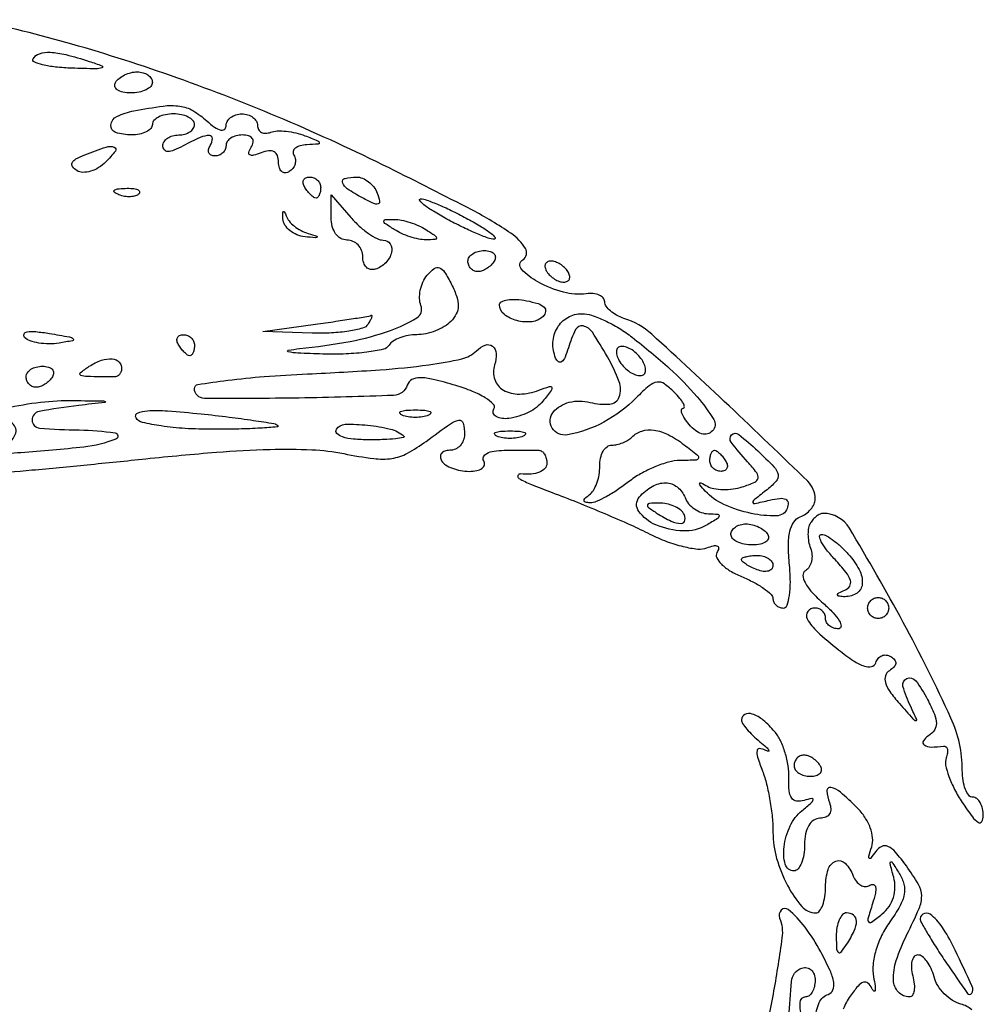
# Model space of a CAD drawing. Extents: x 22 to 658, y 11 to 369.
# Tile 13 of 14: x 564 to 656, y 124 to 218. Entities that reach past the tile are written whole.
import ezdxf

# ---------------------------------------------------------------- set-up
doc = ezdxf.new("R2010")
doc.units = 0

msp = doc.modelspace()

# ---------------------------------------------------------------- linework, layer by layer
for points in [[(561.11008, 174.74177, 0.001678), (565.550946, 175.13011, 0.00194), (570.812967, 175.628653, 0.00163), (576.3862, 176.196864, -0.006087), (583.083954, 176.819453, -0.013644), (588.184676, 177.091216, -0.017776), (592.146381, 177.053165, -0.037531), (595.195479, 176.684951, 0.016547), (598.047013, 176.218579, 0.069507), (599.778598, 176.235488, 0.08718), (601.238201, 176.723198, 0.035075), (603.018787, 177.855768, -0.005555), (605.333904, 179.52795, -0.110349), (606.136207, 179.862073, -0.399227), (606.542491, 179.593047, -0.05662), (606.666667, 178.5, -0.091687), (606.560771, 177.927369, -0.09591), (606.257664, 177.440625, -0.09947), (605.805545, 177.114901, -0.106911), (605.274316, 177, 0.076042), (604.787848, 176.925586, 0.153266), (604.472516, 176.70625, 0.186722), (604.375394, 176.380416, 0.119076), (604.5, 176, 0.113876), (604.879804, 175.616342, 0.049743), (605.523987, 175.29375, 0.045713), (606.307139, 175.074052, 0.045566), (607.118034, 175, 0.049451), (607.840809, 175.071659, 0.1076), (608.348987, 175.29375, 0.183858), (608.564242, 175.621765, 0.195087), (608.5, 176, -0.253782), (608.478234, 176.384801, -0.1651), (608.794783, 176.712684, -0.083483), (609.479336, 176.931329, -0.035659), (610.440983, 177), (612.468601, 177), (613.75, 177, -0.163305), (614.03609, 176.904, -0.096011), (614.279688, 176.632812, -0.077243), (614.444278, 176.228082, -0.05808), (614.5, 175.75, -0.188946), (614.312742, 175.272158, -0.111493), (613.800479, 174.920383, -0.07738), (613.002012, 174.737442, -0.042874), (612, 174.752395, 0.342762), (611.755782, 174.599348, 0.361522), (611.85, 174.335719, 0.035782), (613.032373, 173.746644, 0.009465), (615, 172.979497, -0.007003), (617.384032, 172.063496, -0.005142), (620.002239, 170.983835, -0.005196), (622.459498, 169.91058, -0.011501), (624.305496, 169.029783, 0.027342), (625.880428, 168.338662, 0.030496), (627.465639, 167.85198, 0.031961), (628.849773, 167.6101, 0.119441), (629.719541, 167.722619, -0.03146), (630.360271, 167.923287, -0.168714), (630.719143, 167.889573, -0.347583), (630.829418, 167.674513, -0.089826), (630.676754, 167.285995, 0.256569), (630.651247, 166.78893, 0.086219), (631.089901, 166.178431, 0.059978), (631.910551, 165.54686, 0.035869), (633.012709, 164.994736, -0.023458), (634.15678, 164.456681, -0.032461), (635.122483, 163.862726, -0.033858), (635.819522, 163.294431, -0.207688), (636, 162.87868, 0.110788), (636.075197, 162.543472, 0.099994), (636.287961, 162.258112, 0.094798), (636.606007, 162.066704, 0.088412), (636.980294, 162, 0.321628), (637.337257, 162.256112, 0.045599), (637.56006, 163.186924, 0.037723), (637.649848, 164.497581, 0.022257), (637.569005, 166.065426, -0.020959), (637.466137, 167.964617, -0.05757), (637.603681, 169.297694, -0.091019), (637.975322, 170.178265, -0.157146), (638.588711, 170.672415, 0.064746), (639.129286, 170.964735, 0.061047), (639.589263, 171.390653, 0.065519), (639.903374, 171.879601, 0.107607), (640.013035, 172.356989, 0.205511), (639.307923, 174.053155, 0.003455), (631.827406, 181.22784, 0.005388), (624.473152, 188.03585, 0.107597), (621.834814, 189.552428, -0.046179), (621.132852, 189.848901, -0.054634), (620.538977, 190.25613, -0.063441), (620.132707, 190.706601, -0.152961), (620, 191.130246, 0.183377), (619.862995, 191.491245, 0.108865), (619.485937, 191.765281, 0.081472), (618.919647, 191.909282, 0.054547), (618.25, 191.894171, -0.100125), (616.090967, 192.041294, -0.056354), (613.642164, 193.019976, -0.084323), (612.090858, 194.226558, -0.47039), (612.216751, 195.13396, 0.416306), (612.464665, 196.201162, 0.102448), (611.079673, 197.644138, 0.030736), (607.38057, 199.862805, 0.004397), (599.5, 203.866008, 0.014824), (589.526068, 208.459282, 0.015006), (579.337471, 212.433579, 0.015567), (569.349799, 215.64148, 0.020036), (559.983999, 217.929281, 0.020221)], [(654.893647, 123.769481, 0.120447), (653.866465, 124.324669, -0.078695), (653.05548, 124.679894, -0.056054), (652.284113, 125.306096, -0.055712), (651.666081, 126.093286, -0.074766), (651.309156, 126.925787, 0.042462), (651.027799, 127.719527, 0.053521), (650.632323, 128.3907, 0.063528), (650.189153, 128.85114, 0.171045), (649.766737, 129, 0.223249), (649.428031, 128.840836, 0.115025), (649.214122, 128.4125, 0.077187), (649.162265, 127.766096, 0.045472), (649.289749, 127, -0.038162), (649.428816, 126.233551, -0.066091), (649.410213, 125.5875, -0.100289), (649.247441, 125.155954, -0.258061), (648.965397, 125, -0.212675), (647.919281, 125.466046, -0.175193), (647.455453, 126.608314, -0.090759), (647.722771, 128.475912, -0.034077), (648.734919, 130.92902, 0.012495), (649.890169, 133.418625, 0.104942), (650.135331, 134.625859, 0.131997), (649.834057, 135.709203, 0.023966), (648.677592, 137.468039, 0.019227), (647.637469, 138.786274, 0.107179), (646.925112, 139.328701, 0.23044), (646.334831, 139.31942, 0.120696), (645.764062, 138.829894, -0.009595), (645.288022, 138.191633, -0.474125), (645.14943, 138.188125, -0.254617), (645.107887, 138.38114, -0.006326), (645.382987, 139.272681, 0.103187), (645.473849, 140.124206, 0.064914), (645.245886, 141.102263, 0.057797), (644.7322, 142.103339, 0.048998), (643.977319, 143.022681, 0.01839), (642.408253, 144.480386, 0.133624), (641.488902, 144.92015, 0.487099), (641.123393, 144.595639, 0.076299), (641.361626, 143.5, -0.075244), (641.496694, 142.885039, -0.151899), (641.382077, 142.407358, -0.166113), (641.027855, 142.106211, -0.094119), (640.468615, 142, 0.146568), (639.867797, 141.820012, 0.114884), (639.396862, 141.324429, 0.085573), (639.098149, 140.531808, 0.047454), (639, 139.5, -0.038131), (638.926884, 138.542644, -0.057076), (638.70625, 137.734375, -0.074992), (638.382936, 137.182831, -0.226478), (638, 137, -0.334598), (637.172746, 137.623388, -0.102756), (637.048944, 139.283222, -0.076882), (637.630621, 141.277454, -0.11155), (638.75, 142.721392, 0.007034), (639.642893, 143.478411, 0.162717), (639.809587, 143.762333, 0.543629), (639.688828, 143.882563, 0.020896), (638.955077, 143.691715, -0.105319), (638.243343, 143.630081, -0.218519), (637.779275, 143.917008, -0.12752), (637.538542, 144.6128, -0.029635), (637.51338, 145.86008, 0.049298), (637.445602, 146.999115, 0.035637), (637.156441, 148.238586, 0.036241), (636.706668, 149.388346, 0.06285), (636.153315, 150.25, 0.045147), (635.077784, 151.322861, 0.089082), (634.031792, 151.916529, 0.199833), (633.324059, 151.8769, 0.28766), (633, 151.360243, 0.151187), (633.103098, 151.027074, 0.025163), (633.514063, 150.487059, 0.025631), (634.079944, 149.882162, 0.020214), (634.75, 149.286085, -0.010329), (635.363987, 148.761254, -0.070943), (635.619638, 148.458486, -0.657672), (635.562727, 148.375996, -0.06811), (635.253023, 148.482991, 0.104025), (634.722615, 148.624856, 0.393605), (634.482149, 148.423986, 0.109842), (634.540041, 147.809213, 0.012656), (635.003023, 146.492049, -0.031519), (635.385527, 145.256844, -0.017014), (635.707138, 143.696445, -0.016884), (635.927668, 142.078549, -0.025432), (636, 140.657407, 0.06973), (636.348115, 138.173388, 0.052226), (637.381386, 135.607494, 0.055028), (638.742456, 133.605707, 0.219351), (640.056704, 133, 0.235714), (640.418283, 133.180487, 0.07113), (640.722907, 133.734375, 0.05436), (640.931146, 134.54252, 0.03591), (641, 135.5, -0.073445), (641.241439, 137.134811, -0.232317), (641.974899, 137.922461, -0.303169), (642.87278, 137.717666, -0.098167), (643.63617, 136.505744, 0.072545), (643.930481, 135.981117, 0.102338), (644.335573, 135.632399, 0.124027), (644.785208, 135.512791, 0.142649), (645.211919, 135.630973, -0.201268), (645.557704, 135.68548, -0.305862), (645.754829, 135.467964, -0.091776), (645.730551, 134.867802, -0.020968), (645.462888, 133.883071, 0.007093), (645.029893, 132.448561, 0.262881), (645.106588, 132.128468, 0.385287), (645.378462, 132.105034, 0.010798), (646.378332, 132.899025, 0.069862), (647.032609, 133.61763, 0.073843), (647.448876, 134.475731, 0.073602), (647.598689, 135.420256, 0.068731), (647.474829, 136.391183, -0.002458), (647.1251, 137.710017, -0.324021), (647.182607, 137.857237, -0.414388), (647.316797, 137.828076, -0.002849), (648.01004, 136.735528, -0.076884), (648.446116, 135.721821, -0.11224), (648.474427, 134.753789, -0.081004), (648.063292, 133.647996, -0.025295), (647.107972, 132.151632, 0.040488), (646.326694, 130.841869, 0.04244), (645.780926, 129.443402, 0.045659), (645.512105, 128.089473, 0.073443), (645.561271, 126.916104, -0.011713), (645.705429, 126.050754, -0.07108), (645.705305, 125.597524, -0.61235), (645.591073, 125.558435, -0.091224), (645.404372, 125.820148, 0.104139), (645.02997, 126.31755, 0.271371), (644.606283, 126.398178, 0.131684), (644.08264, 126.037015, 0.023538), (643.349697, 125.088875, 0.058692), (642.685149, 123.854189, 0.081099)], [(640.026028, 122.939847, -0.089528), (640.396258, 124.474025, -0.211489), (641.247649, 125.249216, 0.216034), (641.700698, 125.668978, 0.144018), (641.780979, 126.383289, 0.064614), (641.423793, 127.525028, 0.015439), (640.533635, 129.307686, 0.036302), (639.053009, 131.635195, 0.061088), (637.458159, 133.309265, 0.389967), (636.790759, 133.271816, 0.292296), (636.634496, 132.510106, -0.126298), (636.853224, 130.618866, -0.009913), (636.059213, 125.56875, -0.013857), (635.025434, 120.558769, -0.050781)], [(637.344982, 119.693344, -0.009816), (637.75363, 126.478928, -0.301048), (638.75, 127.750568, -0.126203), (639.225767, 127.784052, -0.143563), (639.632812, 127.579333, -0.123908), (639.905562, 127.156664, -0.081808), (640, 126.583333, -0.055297), (639.93281, 125.977657, -0.074878), (639.733751, 125.465104, -0.094321), (639.439431, 125.121298, -0.170295), (639.09362, 125, 0.405753), (638.549195, 124.471123, 0.079713), (638.74446, 122.978938, 0.059641)]]:
    msp.add_lwpolyline(points, format="xyb")
for points in [[(571, 214.002497, -0.015038), (572.200583, 213.579018, -0.682882), (572.201215, 213.38916, -0.099742), (571.628805, 213.286767, -0.003451), (569.351916, 213.352177, -0.017422), (567.792572, 213.462235, -0.03334), (566.556606, 213.67689, -0.045167), (565.754211, 213.950731, -0.452279), (565.660933, 214.25, -0.180178), (566.274674, 214.733163, -0.089414), (567.270671, 214.865433, -0.050786), (568.766555, 214.642705, -0.014935)], [(577, 212, -0.195654), (576.844577, 211.618015, -0.086673), (576.395164, 211.29375, -0.066561), (575.729059, 211.073608, -0.0466), (574.940983, 211, -0.047867), (574.195401, 211.071541, -0.104212), (573.66835, 211.29375, -0.181468), (573.441401, 211.621877, -0.202618), (573.5, 212, -0.08825), (573.842344, 212.382836, -0.053305), (574.359775, 212.70625, -0.051278), (574.961978, 212.925833, -0.061875), (575.559017, 213, -0.067639), (576.109818, 212.925146, -0.08433), (576.576711, 212.70625, -0.09965), (576.888931, 212.38134, -0.142666)], [(582.171259, 208.345012, 0.027832), (582.920051, 207.739599, 0.089583), (583.495938, 207.464548, 0.231882), (583.843144, 207.530898, 0.235796), (584, 207.845012, -0.12899), (584.115553, 208.285476, -0.100712), (584.440625, 208.660722, -0.088993), (584.926899, 208.913051, -0.075427), (585.5, 209, -0.072144), (586.073208, 208.91686, -0.087143), (586.559375, 208.674822, -0.100435), (586.884389, 208.315153, -0.134459), (587, 207.893011, 0.126608), (587.098864, 207.508835, 0.149823), (587.367188, 207.248853, 0.127798), (587.772481, 207.159089, 0.080778), (588.25, 207.254626, -0.080427), (588.870372, 207.379193, -0.03417), (589.720312, 207.353124, -0.032691), (590.642459, 207.200204, -0.036784), (591.5, 206.9319, -0.00425), (592.712418, 206.440229, -0.244426), (592.862419, 206.261264, -0.458959), (592.762292, 206.127463, -0.007244), (591.690983, 206.070285, 0.052305), (591.039029, 205.976183, 0.108896), (590.582368, 205.747194, 0.176906), (590.391183, 205.427431, 0.187723), (590.457295, 205.069098, -0.108373), (590.598899, 204.665803, -0.099685), (590.565079, 204.22714, -0.095498), (590.360589, 203.820631, -0.090427), (590.016312, 203.510081, -0.132324), (589.63022, 203.394675, -0.190207), (589.298542, 203.515217, -0.143523), (589.074807, 203.871139, -0.069132), (589, 204.409598, 0.085433), (588.892823, 205.032275, 0.186931), (588.582176, 205.393325, 0.15803), (588.065226, 205.485917, 0.057607), (587.335955, 205.298676, -0.026179), (586.613414, 205.063986, -0.196415), (586.263564, 205.108364, -0.357523), (586.170736, 205.347692, -0.059284), (586.394972, 205.830061, 0.094824), (586.575484, 206.303178, 0.201622), (586.490605, 206.67834, 0.171774), (586.144189, 206.920538, 0.067586), (585.559017, 207, 0.062283), (584.962904, 206.925455, 0.080552), (584.457961, 206.70625, 0.097988), (584.120018, 206.381379, 0.153634), (584, 206, -0.105053), (583.918938, 205.618444, -0.099167), (583.688914, 205.29375, -0.09642), (583.345238, 205.076123, -0.093332), (582.940983, 205, -0.108972), (582.586039, 205.078288, -0.182303), (582.3746, 205.29375, -0.161196), (582.343488, 205.6179, -0.082592), (582.5, 206, 0.125697), (582.708035, 206.664292, 0.434013), (582.429944, 206.953647, 0.103058), (581.53706, 206.754823, 0.016728), (579.934259, 205.964816, -0.024465), (579.049945, 205.545821, -0.098707), (578.467129, 205.429632, -0.223915), (578.136188, 205.585661, -0.174147), (578, 205.964816, -0.143424), (578.115614, 206.359575, -0.099557), (578.440625, 206.695915, -0.084069), (578.926627, 206.922536, -0.067246), (579.5, 207, 0.064853), (580.073457, 207.074694, 0.082425), (580.559375, 207.29375, 0.098894), (580.884432, 207.618646, 0.148195), (581, 208, 0.191087), (580.848523, 208.381882, 0.088204), (580.4125, 208.70625, 0.068025), (579.765418, 208.926307, 0.048028), (579, 209, 0.048028), (578.234582, 208.926307, 0.068025), (577.5875, 208.70625, 0.088204), (577.151477, 208.381882, 0.191087), (577, 208, -0.191087), (576.848523, 207.618118, -0.088204), (576.4125, 207.29375, -0.068025), (575.765418, 207.073693, -0.048028), (575, 207, -0.08094), (573.506674, 207.243334, -0.352691), (573.056783, 207.945843, -0.259516), (573.634855, 208.761821, -0.064168), (575.25, 209.294267, -0.014091), (578.022618, 209.747684, -0.067658), (579.619672, 209.745783, -0.099545), (580.848412, 209.318397, -0.050641)], [(572.579099, 204.436242, -0.058173), (571.892403, 203.893116, -0.065389), (571.124753, 203.548115, -0.074977), (570.396173, 203.443874, -0.137356), (569.824047, 203.608745, -0.095701), (569.41568, 203.984925, -0.281302), (569.38378, 204.350041, -0.154138), (569.736847, 204.716231, -0.031142), (570.566376, 205.102217, -0.011173), (572.605237, 205.848541, -0.163457), (573.360369, 205.851944, -0.514735), (573.47953, 205.467438, -0.03381)], [(593, 202, -0.042167), (592.967655, 201.617151, -0.061769), (592.870461, 201.29375, -0.081139), (592.727648, 201.07446, -0.210953), (592.559017, 201, -0.151918), (592.34829, 201.065539, -0.038439), (592.066025, 201.29375, -0.035638), (591.768994, 201.617226, -0.029505), (591.5, 202, -0.082592), (591.343488, 202.3821, -0.161196), (591.3746, 202.70625, -0.182303), (591.586039, 202.921712, -0.108972), (591.940983, 203, -0.093332), (592.345238, 202.923877, -0.09642), (592.688914, 202.70625, -0.099167), (592.918938, 202.381556, -0.105053)], [(598.370506, 201.476861, -0.035579), (598.602939, 200.712709, -0.385819), (598.457824, 200.454668, -0.192214), (598.042006, 200.478702, -0.013467), (596.977495, 201.012045, -0.021649), (595.531946, 201.868143, -0.178579), (595.083485, 202.471244, -0.429399), (595.316459, 202.873253, -0.058665), (596.393011, 203, -0.097624), (596.969221, 202.886414, -0.066866), (597.548517, 202.552578, -0.064109), (598.042967, 202.059143, -0.073124)], [(575.729167, 201.395833, -0.126455), (575.402231, 201.202593, -0.060344), (574.916927, 201.123424, -0.05415), (574.359369, 201.160852, -0.051402), (573.8125, 201.316886, -0.054073), (573.395823, 201.538436, -0.470617), (573.37858, 201.720685, -0.168741), (573.670344, 201.862007, -0.018894), (574.416667, 201.921053, -0.028489), (575.112848, 201.910055, -0.077125), (575.592839, 201.799335, -0.208169), (575.77538, 201.614691, -0.296942)], [(598.950629, 197, -0.255599), (599.620856, 196.633433, -0.212772), (599.744263, 195.819873, -0.129014), (599.178555, 194.844019, -0.117301), (598.1875, 194.229167, -0.134046), (597.735738, 194.204183, -0.144529), (597.348828, 194.414714, -0.119977), (597.089234, 194.841384, -0.077096), (597, 195.416667, 0.09365), (596.885796, 196.021059, 0.096515), (596.559375, 196.534896, 0.099106), (596.072341, 196.878822, 0.104701), (595.5, 197, -0.133492), (594.90843, 197.160806, -0.108285), (594.424175, 197.608835, -0.089715), (594.107405, 198.300344, -0.062734), (594, 199.15301), (594, 201.306019), (595.867295, 199.15301, 0.029412), (596.671527, 198.329008, 0.032303), (597.543284, 197.632447, 0.034175), (598.357723, 197.142871, 0.118784)], [(607, 199, -0.011243), (608.27705, 198.263052, -0.027028), (609.178125, 197.646706, -0.06445), (609.579983, 197.247027, -0.623539), (609.5, 197.083831, -0.088852), (608.91952, 197.187806, -0.012022), (607.765625, 197.646706, -0.013545), (606.413369, 198.266304, -0.011042), (605, 199, -0.011243), (603.72295, 199.736948, -0.027028), (602.821875, 200.353294, -0.06445), (602.420017, 200.752973, -0.623539), (602.5, 200.916169, -0.088852), (603.08048, 200.812194, -0.012022), (604.234375, 200.353294, -0.013545), (605.586631, 199.733696, -0.011042)], [(591.811484, 197.618901, -0.004456), (592.640286, 197.363415, -0.562075), (592.661484, 197.276319, -0.222502), (592.512168, 197.222232, -0.00298), (591.511484, 197.318901, -0.069972), (590.743401, 197.508477, -0.074525), (590.075435, 197.900274, -0.082646), (589.606757, 198.427549, -0.122973), (589.415192, 199.011484, -0.013452), (589.390954, 199.5453, -0.203718), (589.45886, 199.713622, -0.522454), (589.561742, 199.695166, -0.024977), (589.715192, 199.311484, 0.09249), (589.993597, 198.819513, 0.048068), (590.499185, 198.324024, 0.045543), (591.135316, 197.899734, 0.05182)], [(603, 198, -0.007261), (603.886021, 197.408994, -0.246842), (604, 197.192188, -0.399741), (603.866753, 197.052153, -0.012417), (603, 197.030626, -0.050718), (602.317242, 197.10006, -0.027466), (601.5, 197.315379, -0.027073), (600.684006, 197.628749, -0.038252), (600, 198, -0.007261), (599.113979, 198.591006, -0.246842), (599, 198.807812, -0.399741), (599.133247, 198.947847, -0.012417), (600, 198.969374, -0.050718), (600.682758, 198.89994, -0.027466), (601.5, 198.684621, -0.027073), (602.315994, 198.371251, -0.038252)], [(609.5, 195, -0.06081), (609.193797, 194.617485, -0.051032), (608.7871, 194.29375, -0.053229), (608.346558, 194.073302, -0.089642), (607.940983, 194, -0.105429), (607.581949, 194.076556, -0.099231), (607.276414, 194.29375, -0.096318), (607.071618, 194.618268, -0.092995), (607, 195, -0.153634), (607.120018, 195.381379, -0.097988), (607.457961, 195.70625, -0.080552), (607.962904, 195.925455, -0.062283), (608.559017, 196, -0.066118), (609.110654, 195.926733, -0.138808), (609.478525, 195.70625, -0.191142), (609.607943, 195.379648, -0.139169)], [(614.5, 194, 0.064269), (614.810561, 193.617474, 0.051777), (615.230237, 193.29375, 0.053414), (615.689814, 193.073533, 0.085235), (616.118034, 193, 0.117858), (616.449529, 193.079239, 0.186277), (616.642737, 193.29375, 0.154201), (616.661825, 193.617617, 0.076764), (616.5, 194, 0.064269), (616.189439, 194.382526, 0.051777), (615.769763, 194.70625, 0.053414), (615.310186, 194.926467, 0.085235), (614.881966, 195, 0.117858), (614.550471, 194.920761, 0.186277), (614.357263, 194.70625, 0.154201), (614.338175, 194.382383, 0.076764)], [(605.367064, 189.25, -0.067246), (604.751906, 188.771061, -0.039692), (603.911322, 188.367188, -0.038983), (602.990739, 188.091841, -0.053226), (602.130446, 188, 0.045298), (601.314801, 187.925954, 0.045587), (600.527632, 187.70625, 0.049632), (599.880593, 187.383681, 0.114387), (599.5, 187, -0.202913), (598.959996, 186.617064, -0.021024), (597.391787, 186.340761, -0.023473), (595.415957, 186.171573, -0.016651), (593.190983, 186.160037, -0.003962), (590.827393, 186.245253, -0.046597), (589.916401, 186.370928, -0.808499), (589.919159, 186.514372, -0.022785), (591, 186.673537, 0.021365), (595.800252, 187.366512, 0.038833), (599.624986, 188.399229, 0.051146), (602.130544, 189.589685, 0.362608), (602.534324, 190.77115, -0.086315), (602.402433, 191.441727, -0.056283), (602.473859, 192.229264, -0.05471), (602.725159, 193.007852, -0.067905), (603.12727, 193.653351, -0.055105), (603.786401, 194.289904, -0.260731), (604.287049, 194.364428, -0.1649), (604.774338, 193.962912, -0.021655), (605.440158, 192.776603, -0.032054), (605.94372, 191.598901, -0.090418), (606.085438, 190.718619, -0.115823), (605.894786, 189.976122, -0.073385)], [(614.137252, 189.737252, -0.170236), (613.091151, 189.234301, -0.092546), (611.652074, 189.340477, -0.100347), (610.436838, 189.939902, -0.232175), (610, 190.829943, -0.284295), (610.18902, 191.135512, -0.07713), (610.754948, 191.316104, -0.05405), (611.585029, 191.355101, -0.031969), (612.570035, 191.231363, -0.028308), (613.662989, 190.957538, -0.115367), (614.249366, 190.612548, -0.253407), (614.382054, 190.202433, -0.151632)], [(597.5, 189, -0.190304), (596.990387, 188.619691, -0.026893), (595.685537, 188.339899, -0.027508), (594.032657, 188.169967, -0.020234), (592.190983, 188.157104), (587.5, 188.314207), (592.5, 189, 0.002101), (594.438548, 189.274193, 0.003185), (596.122024, 189.53049, 0.001215), (597.565948, 189.763335, 0.077161), (597.809017, 189.842896, -0.540619), (597.867696, 189.80923, -0.102883), (597.845713, 189.660101, -0.036258), (597.716617, 189.374006, -0.014303)], [(622.615141, 187.751952, -0.017438), (626.173203, 184.774224, -0.03287), (628.787858, 182.095906, -0.038776), (630.36702, 179.930692, -0.347568), (630.239439, 178.839439, -0.13659), (629.769071, 178.573922, -0.129675), (629.218975, 178.582456, -0.098313), (628.624877, 178.883804, -0.053215), (628.035174, 179.457618, -0.025267), (627.591934, 180.050209, -0.057183), (627.334954, 180.546925, -0.123838), (627.297418, 180.866912, -0.37673), (627.448984, 181, 0.427587), (627.576896, 181.133861, 0.114496), (627.487916, 181.451116, 0.049725), (627.149152, 181.945427, 0.021309), (626.607143, 182.535714, 0.043561), (625.671028, 183.321525, 0.192235), (624.983532, 183.483532, 0.140263), (624.24083, 183.1455, 0.019896), (622.995781, 181.995781, -0.071158), (619.907465, 179.680414, -0.083256), (616.45199, 178.477048, -0.305771), (615.020095, 179.124238, -0.321854), (615.127239, 180.653313, -0.08516), (615.784907, 181.2165, -0.071049), (616.634459, 181.572078, -0.066419), (617.604665, 181.690925, -0.058855), (618.614512, 181.560615, 0.079801), (620.479526, 181.398627, 0.292233), (621.386695, 182.07583, 0.18439), (621.381203, 183.529677, 0.037262), (620.254301, 185.905144, 0.016887), (618.825912, 188.22858, 0.192738), (617.958074, 188.8287, 0.346194), (617.240842, 188.488969, 0.041719), (616.54933, 186.75, -0.02549), (616.22708, 185.856287, -0.125632), (615.906804, 185.432339, -0.345463), (615.607979, 185.429769, -0.13185), (615.338369, 185.782989, -0.109769), (615.081507, 187.269523, -0.122296), (615.498232, 188.661201, -0.129443), (616.491417, 189.641787, -0.131134), (617.833757, 190, -0.081774), (618.759725, 189.847541, -0.02829), (620.020605, 189.339636, -0.027222), (621.371347, 188.612336, -0.028409)], [(568.134665, 187.202755, -0.039733), (567.161929, 187.128094, -0.040388), (566.195048, 187.209069, -0.043618), (565.370767, 187.420833, -0.112154), (564.853246, 187.746754, -0.318785), (564.800895, 188.055065, -0.246244), (565.082665, 188.264379, -0.063014), (565.9135, 188.28945, -0.01715), (567.218582, 188.118838, -0.003467), (569.115594, 187.790816, -0.152988), (569.468599, 187.60624, -0.599836), (569.414946, 187.429798, -0.009743)], [(581, 187, -0.042167), (580.967655, 186.617151, -0.061769), (580.870461, 186.29375, -0.081139), (580.727648, 186.07446, -0.210953), (580.559017, 186, -0.151918), (580.34829, 186.065539, -0.038439), (580.066025, 186.29375, -0.035638), (579.768994, 186.617226, -0.029505), (579.5, 187, -0.082592), (579.343488, 187.3821, -0.161196), (579.3746, 187.70625, -0.182303), (579.586039, 187.921712, -0.108972), (579.940983, 188, -0.093332), (580.345238, 187.923877, -0.09642), (580.688914, 187.70625, -0.099167), (580.918938, 187.381556, -0.105053)], [(609.537587, 185.118425, 0.157785), (609.545416, 183.734517, 0.185667), (610.370743, 182.72593, 0.138789), (611.894288, 182.349821, 0.081374), (613.75, 182.718616, -0.011274), (614.760504, 183.071551, -0.403289), (614.96416, 182.972368, -0.256824), (614.921175, 182.691505, -0.007057), (614.127555, 181.687231, -0.110878), (612.776546, 180.623326, -0.072498), (610.87531, 180.032144, -0.157917), (609.674698, 180.221616, -0.438978), (609.469847, 180.951211, 0.352822), (609.413226, 181.402542, 0.054843), (608.648881, 181.993365, 0.04108), (607.421051, 182.611441, 0.02329), (605.849535, 183.163226, 0.012362), (603.701269, 183.749398, 0.057833), (602.43154, 183.910383, 0.125678), (601.670364, 183.724541, 0.192199), (601.237339, 183.212016, -0.311911), (599.925274, 182.226228, -0.005928), (590.939139, 181.976377, -0.005681), (581.947731, 181.935196, -0.412229), (581, 182.889376, -0.369989), (581.317881, 183.260152, -0.006386), (584.157812, 183.661935, -0.012776), (587.628314, 184.017936, -0.007741), (591.75, 184.270454, 0.00551), (598.639524, 184.661699, 0.017089), (603.270667, 185.135351, 0.021498), (606.415965, 185.704724, 0.14177), (607.801973, 186.46864, -0.105651), (608.638642, 187.010693, -0.262145), (609.336148, 186.906418, -0.222679), (609.688778, 186.214686, -0.085347)], [(621.1875, 185.9375, 0.068635), (621.45155, 185.402945, 0.04742), (621.882031, 184.882031, 0.04742), (622.402945, 184.45155, 0.068635), (622.9375, 184.1875, 0.08306), (623.420316, 184.111558, 0.196386), (623.75, 184.25, 0.196386), (623.888442, 184.579684, 0.08306), (623.8125, 185.0625, 0.068635), (623.54845, 185.597055, 0.04742), (623.117969, 186.117969, 0.04742), (622.597055, 186.54845, 0.068635), (622.0625, 186.8125, 0.08306), (621.579684, 186.888442, 0.196386), (621.25, 186.75, 0.196386), (621.111558, 186.420316, 0.08306)], [(574.075, 184.725, -0.065556), (574.008936, 184.447857, -0.076546), (573.875156, 184.212969, -0.088507), (573.696577, 184.055163, -0.137651), (573.5, 184, -0.002437), (570.782936, 184.013244, -0.092874), (570.186414, 184.131041, -0.572581), (570.148392, 184.381623, -0.027022), (571, 184.999057, -0.05885), (572.152852, 185.564111, -0.10717), (573.188688, 185.693885, -0.18192), (573.853079, 185.373937, -0.219733)], [(567.5, 184, -0.06081), (567.193797, 183.617485, -0.051032), (566.7871, 183.29375, -0.053229), (566.346558, 183.073302, -0.089642), (565.940983, 183, -0.105429), (565.581949, 183.076556, -0.099231), (565.276414, 183.29375, -0.096318), (565.071618, 183.618268, -0.092995), (565, 184, -0.153634), (565.120018, 184.381379, -0.097988), (565.457961, 184.70625, -0.080552), (565.962904, 184.925455, -0.062283), (566.559017, 185, -0.066118), (567.110654, 184.926733, -0.138808), (567.478525, 184.70625, -0.191142), (567.607943, 184.379648, -0.139169)], [(570, 181.268666, 0.017627), (566.234041, 180.690954, 0.366379), (565.566468, 179.867021, 0.383834), (566.272129, 179.116232, 0.017941), (570.05, 178.936614, -0.034584), (573.450339, 178.66137, -0.76802), (573.517435, 178.059492, -0.065145), (570.489506, 177.3126, -0.010822), (564.5, 176.771539, -0.002324), (561.984797, 176.610854, -0.010433), (560.510937, 176.554396, -0.774512), (560.492882, 176.619582, -0.099358), (560.75, 176.706197, 0.080944), (562.830808, 177.323512, 0.17801), (563.967747, 178.499467, 0.345394), (563.698199, 179.559832, 0.151093), (562.25, 180.09968, -0.657364), (562.103466, 180.500083, -0.134811), (563.070074, 181.016341, -0.026571), (566.378144, 181.582192, -0.032854), (569.5, 181.740283, -0.000312), (572.368088, 181.695217, -0.187103), (572.518589, 181.634009, -0.636253), (572.495562, 181.564219, -0.000458)], [(588.916667, 179.376861, -0.656012), (588.865863, 179.226413, -0.00579), (587.26994, 179.110703, -0.009843), (585.231376, 179.026846, -0.005357), (582.725684, 179, -0.014999), (580.115669, 179.078312, -0.022216), (577.839454, 179.31685, -0.01976), (576.047115, 179.658495, -0.19994), (575.443139, 180.092003, -0.458899), (575.584037, 180.536623, -0.085874), (576.53329, 180.761014, -0.033283), (578.448764, 180.750012, -0.007875), (581.634122, 180.468865, -0.004483), (584.29549, 180.167514, -0.00678), (586.605544, 179.853093, -0.003023), (588.561193, 179.547745, -0.144581)], [(603.25, 180.337719, -0.057986), (602.679992, 180.181385, -0.037979), (602, 180.12966, -0.037979), (601.320008, 180.181385, -0.057986), (600.75, 180.337719, -0.174857), (600.540618, 180.525001, -0.447206), (600.601562, 180.693942, -0.078554), (601.10856, 180.810911, -0.017491), (602, 180.842105, -0.017491), (602.89144, 180.810911, -0.078554), (603.398438, 180.693942, -0.447206), (603.459382, 180.525001, -0.174857)], [(600.916667, 178.359324, -0.627962), (600.878971, 178.21892, -0.019724), (600.116518, 178.105551, -0.017978), (599.008562, 178.025402, -0.009066), (597.60765, 178, -0.021617), (596.121461, 178.064285, -0.056598), (595.075879, 178.275725, -0.120836), (594.54736, 178.60203, -0.345531), (594.502268, 179.00367, -0.253098), (595.324399, 179.475962, -0.031453), (597.457533, 179.396505, -0.035394), (599.635971, 179.020599, -0.118044)], [(627.55887, 177.531803, -0.006276), (628.821976, 176.551273, -0.298262), (628.91844, 176.258627, -0.327985), (628.688285, 176.074168, -0.007048), (627.157729, 176.031803, 0.064209), (626.078319, 175.877687, 0.031037), (624.756615, 175.421842, 0.030156), (623.418239, 174.767947, 0.037958), (622.272871, 174, -0.019782), (621.217641, 173.235521, -0.022568), (620.149595, 172.591998, -0.022476), (619.204146, 172.132726, -0.105637), (618.615141, 172.015313, -0.044938), (618.17115, 172.061451, -0.328327), (618.034949, 172.209732, -0.239872), (618.119122, 172.431764, -0.029904), (618.533458, 172.765313, 0.103017), (618.927436, 173.19036, 0.047938), (619.253509, 173.871686, 0.044693), (619.469738, 174.680466, 0.047196), (619.533458, 175.5, -0.056468), (619.607196, 176.265029, -0.076799), (619.852537, 176.9125, -0.096845), (620.224257, 177.346206, -0.168858), (620.666667, 177.5, 0.054664), (621.168334, 177.555011, 0.038656), (621.710938, 177.720313, 0.039128), (622.211141, 177.962682, 0.064082), (622.583333, 178.25, -0.120644), (623.546868, 178.834497, -0.112597), (624.697538, 178.927783, -0.084731), (626.038266, 178.49474, -0.041546)], [(612.25, 178.337719, -0.057986), (611.679992, 178.181385, -0.037979), (611, 178.12966, -0.037979), (610.320008, 178.181385, -0.057986), (609.75, 178.337719, -0.174857), (609.540618, 178.525001, -0.447206), (609.601562, 178.693942, -0.078554), (610.10856, 178.810911, -0.017491), (611, 178.842105, -0.017491), (611.89144, 178.810911, -0.078554), (612.398438, 178.693942, -0.447206), (612.459382, 178.525001, -0.174857)], [(635.303333, 173.150609, 0.003746), (634.141539, 172.234267, 0.334647), (634.090451, 172.033863, 0.362089), (634.266493, 171.942274, 0.004002), (635.675182, 172.261841, -0.029657), (636.651124, 172.431163, -0.138341), (637.208997, 172.339732, -0.269901), (637.431331, 172.019012, -0.111797), (637.352932, 171.477342, -0.306163), (636.335185, 170.765737, -0.056325), (633.932171, 170.998463, -0.053687), (631.340675, 171.846766, -0.101619), (629.567451, 173.129253, -0.007353), (629.056105, 173.703658, -0.28558), (629.030565, 173.865698, -0.436393), (629.151831, 173.909663, -0.009776), (629.758949, 173.582157, 0.084871), (630.388901, 173.355827, 0.039694), (631.254404, 173.272275, 0.037831), (632.199208, 173.32783, 0.04327), (633.081975, 173.526018, 0.023693), (634.261296, 173.962808, 0.246397), (634.578162, 174.350239, 0.218997), (634.458739, 174.863011, 0.018892), (633.573027, 175.919306, -0.019762), (632.027153, 177.769432, -0.369831), (632.063671, 178.471932, -0.389105), (632.743399, 178.518389, -0.02007), (634.553333, 176.949896, -0.012079), (636.095962, 175.428874, -0.144339), (636.479602, 174.694834, -0.241885), (636.295334, 174.053424, -0.039033)], [(631.5, 176, -0.082592), (631.656512, 175.6179, -0.161196), (631.6254, 175.29375, -0.182303), (631.413961, 175.078288, -0.108972), (631.059017, 175, -0.093332), (630.654762, 175.076123, -0.09642), (630.311086, 175.29375, -0.099167), (630.081062, 175.618444, -0.105053), (630, 176, -0.042167), (630.032345, 176.382849, -0.061769), (630.129539, 176.70625, -0.081139), (630.272352, 176.92554, -0.210953), (630.440983, 177, -0.151918), (630.65171, 176.934461, -0.038439), (630.933975, 176.70625, -0.035638), (631.231006, 176.382774, -0.029505)], [(627.638374, 172.5, 0.08547), (627.981099, 171.92425, 0.064963), (628.527528, 171.431692, 0.06458), (629.185863, 171.093239, 0.082028), (629.856989, 170.969591, -0.015928), (630.756751, 170.924242, -0.438383), (630.887106, 170.757071, -0.215927), (630.719062, 170.505736, -0.007351), (629.676446, 169.878738, -0.142738), (627.468962, 169.331122, -0.089739), (624.856123, 169.913746, -0.135253), (623.244034, 171.183779, -0.352411), (623.303286, 172.561211, -0.080563), (624.527415, 173.570269, -0.136521), (625.803125, 173.905874, -0.166415), (626.896034, 173.514437, -0.133448)], [(625, 171, 0.03301), (626.319161, 170.266028, 0.110887), (627.277708, 170.050802, 0.372932), (627.633474, 170.359022, 0.175918), (627.5, 171, 0.101161), (627.140373, 171.382022, 0.052761), (626.566787, 171.701752, 0.049393), (625.883651, 171.916365, 0.053738), (625.190983, 171.984687, 0.012098), (624.238528, 171.953006, 0.343021), (624.064256, 171.800669, 0.295079), (624.157251, 171.569384, 0.010223)], [(639.555773, 170.090242, 0.094087), (639.381136, 169.634528, 0.045569), (639.32653, 169.010305, 0.042999), (639.387903, 168.328412, 0.047711), (639.564929, 167.691393, -0.072947), (639.703687, 167.073121, -0.074999), (639.656913, 166.447155, -0.08178), (639.437566, 165.909715, -0.117164), (639.07565, 165.546754, 0.279001), (638.84829, 165.102534, 0.107948), (639.051492, 164.411953, 0.060981), (639.697206, 163.513278, 0.026047), (640.757476, 162.477205, -0.0219), (641.725577, 161.54676, -0.053423), (642.327196, 160.763033, -0.134437), (642.471642, 160.261987, -0.410741), (642.25, 160.031601, -0.078798), (641.77251, 160.094996, -0.092731), (641.367188, 160.303033, -0.103637), (641.096456, 160.621133, -0.125297), (641, 161, 0.099038), (640.923658, 161.381638, 0.097945), (640.70625, 161.70625, 0.097945), (640.381638, 161.923658, 0.099038), (640, 162, 0.232544), (639.30247, 161.657042, 0.300789), (639.252085, 160.963339, 0.079384), (640.218456, 159.744292, 0.018047), (642.231377, 158.028144, 0.018976), (643.655147, 156.985806, 0.063898), (644.684128, 156.467803, 0.140166), (645.364779, 156.426754, 0.263551), (645.761458, 156.784374, -0.093688), (645.995788, 157.2047, -0.120621), (646.350593, 157.466287, -0.127199), (646.771139, 157.526488, -0.111134), (647.192173, 157.381231, -0.080099), (647.56039, 157.062535, -0.200918), (647.663646, 156.729859, -0.173717), (647.502584, 156.387388, -0.058471), (647.063482, 156.039234, 0.179477), (646.692724, 155.563535, 0.151624), (646.688925, 154.921974, 0.080739), (647.111958, 154.059836, 0.024642), (648.013182, 152.914234, 0.002293), (649.287519, 151.462528, 0.145556), (649.572151, 151.285382, 0.635224), (649.664295, 151.393328, 0.005989), (649.091646, 152.618517, -0.042624), (648.357475, 154.545559, -0.37585), (648.715672, 155.305975, -0.347521), (649.568879, 155.081388, -0.041499), (650.681655, 153.312499, -0.020003), (651.345317, 151.89758, -0.092817), (651.535724, 151.019237, -0.16061), (651.346479, 150.385361, -0.099507), (650.780122, 149.842946, 0.109802), (650.296862, 149.360866, 0.405896), (650.37565, 148.978609, 0.152157), (651.037689, 148.777889, 0.0351), (652.214012, 148.869583, -0.2128), (652.44506, 148.805295, -0.166975), (652.582271, 148.581082, -0.097435), (652.591303, 148.205111, -0.046949), (652.465005, 147.738004, 0.142555), (652.414714, 147.06597, 0.03447), (652.723271, 145.982414, 0.032604), (653.265785, 144.739355, 0.027394), (653.994404, 143.5, 0.012379), (654.952622, 142.131935, 0.094331), (655.526821, 141.600299, 0.433026), (655.849675, 141.685658, 0.123436), (655.993411, 142.25, 0.055212), (655.921813, 142.91944, 0.075001), (655.704314, 143.485938, 0.094656), (655.38101, 143.865866, 0.170884), (655, 144, -0.230214), (654.616916, 144.186253, -0.073446), (654.29375, 144.75188, -0.055971), (654.073065, 145.579362, -0.037218), (654, 146.55959, 0.107717), (652.915287, 151.536185, 0.01668), (648.384931, 160.621383, 0.011466), (643.259653, 169.596685, 0.263082), (640.77718, 171, 0.109985), (640.484062, 170.934733, 0.050547), (640.146494, 170.732759, 0.046663), (639.819702, 170.438268, 0.047664)], [(635.5, 169, -0.202618), (635.558599, 168.621877, -0.181468), (635.33165, 168.29375, -0.104212), (634.804599, 168.071541, -0.047867), (634.059017, 168, -0.0466), (633.270941, 168.073608, -0.066561), (632.604836, 168.29375, -0.086673), (632.155423, 168.618015, -0.195654), (632, 169, -0.142666), (632.111069, 169.38134, -0.09965), (632.423289, 169.70625, -0.08433), (632.890182, 169.925146, -0.067639), (633.440983, 170, -0.061875), (634.038022, 169.925833, -0.051278), (634.640225, 169.70625, -0.053305), (635.157656, 169.382836, -0.08825)], [(643.307932, 166.95333, -0.064894), (644.27691, 165.469479, -0.152874), (644.46653, 164.175342, -0.231452), (643.881469, 163.34323, -0.143291), (642.690983, 163.078947, -0.031323), (642.219839, 163.139976, -0.420869), (642.133364, 163.271214, -0.230675), (642.268053, 163.442086, -0.017416), (642.823127, 163.686656, 0.161905), (643.291568, 164.08219, 0.217072), (643.357829, 164.626908, 0.092936), (642.935414, 165.415429, 0.019264), (641.898813, 166.607709, -0.019949), (641.101843, 167.526907, -0.044562), (640.591229, 168.297264, -0.092695), (640.428836, 168.801768, -0.451784), (640.603445, 169, -0.132709), (641.082691, 168.87052, -0.030026), (641.790618, 168.398791, -0.029074), (642.567157, 167.736782, -0.024659)], [(636, 166.031385, -0.184534), (635.877514, 165.710807, -0.147206), (635.559375, 165.516384, -0.100118), (635.074366, 165.488865, -0.055937), (634.5, 165.638374, -0.02136), (633.925442, 165.887494, -0.030395), (633.440625, 166.160341, -0.030693), (633.087111, 166.420671, -0.222225), (633, 166.606989, -0.289661), (633.096084, 166.758929, -0.046727), (633.440625, 166.884553, -0.039339), (633.925176, 166.971531, -0.024748), (634.5, 167, -0.062722), (635.073532, 166.92777, -0.08088), (635.559375, 166.715469, -0.098158), (635.884506, 166.400789, -0.152681)], [(647, 162, -0.099038), (646.923658, 161.618362, -0.097945), (646.70625, 161.29375, -0.097945), (646.381638, 161.076342, -0.099038), (646, 161, -0.099038), (645.618362, 161.076342, -0.097945), (645.29375, 161.29375, -0.097945), (645.076342, 161.618362, -0.099038), (645, 162, -0.099038), (645.076342, 162.381638, -0.097945), (645.29375, 162.70625, -0.097945), (645.618362, 162.923658, -0.099038), (646, 163, -0.099038), (646.381638, 162.923658, -0.097945), (646.70625, 162.70625, -0.097945), (646.923658, 162.381638, -0.099038)], [(638, 147, 0.153634), (638.120018, 146.618621, 0.097988), (638.457961, 146.29375, 0.080552), (638.962904, 146.074545, 0.062283), (639.559017, 146, 0.066118), (640.110654, 146.073267, 0.138808), (640.478525, 146.29375, 0.191142), (640.607943, 146.620352, 0.139169), (640.5, 147, 0.06081), (640.193797, 147.382515, 0.051032), (639.7871, 147.70625, 0.053229), (639.346558, 147.926698, 0.089642), (638.940983, 148, 0.105429), (638.581949, 147.923444, 0.099231), (638.276414, 147.70625, 0.096318), (638.071618, 147.381732, 0.092995)], [(642.015313, 130.75, 0.011293), (642.050422, 129.555791, 0.220444), (642.218347, 129.237851, 0.409657), (642.479509, 129.271114, 0.023197), (643, 130, 0.031558), (643.729028, 131.301377, 0.112355), (643.939692, 132.227035, 0.234725), (643.667076, 132.775753, 0.163584), (643, 133, 0.210568), (642.618823, 132.832025, 0.082215), (642.298248, 132.339063, 0.062416), (642.082804, 131.611405, 0.042523)], [(650, 132.446946, 0.128365), (650.093164, 132.09004, 0.005725), (650.734375, 130.975622, 0.00932), (651.54219, 129.664545, 0.0065), (652.5, 128.214812, 0.00497), (654.49241, 125.344505, 0.529434), (654.894987, 125.352463, 0.257151), (654.941797, 125.98556, 0.003845), (653.314788, 129.466073, 0.030442), (652.22041, 131.441831, 0.068027), (651.113161, 132.749638, 0.243113), (650.392599, 132.937806, 0.350719)]]:
    msp.add_lwpolyline(points, format="xyb", close=True)

doc.saveas('drawing.dxf')
